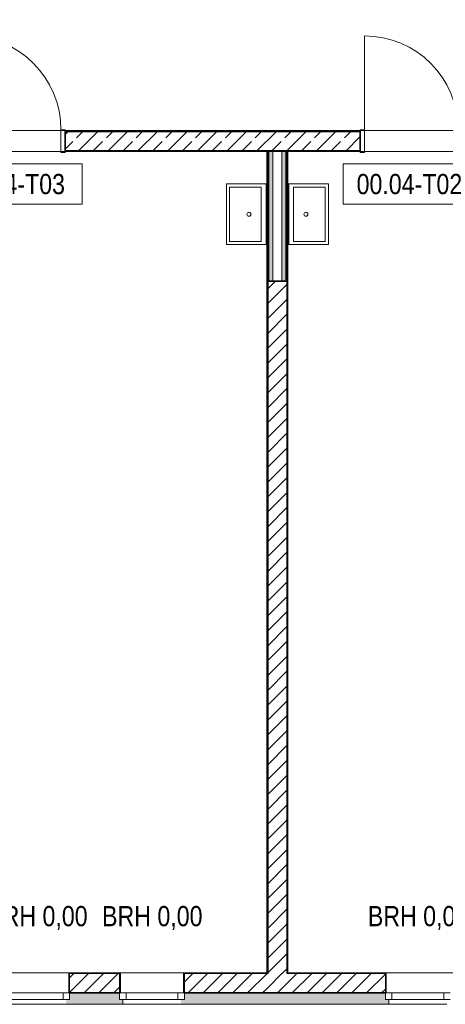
# Model space of a CAD drawing. Header units: metres. Extents: x -58265 to 854892, y -56510 to 35250.
# Tile 5 of 47: x -32785 to -27525, y -20915 to -8745. Entities that reach past the tile are written whole.
import ezdxf

# ---------------------------------------------------------------- set-up
doc = ezdxf.new("R2010")
doc.units = ezdxf.units.M
doc.header["$LTSCALE"] = 0.05
for name, color, linetype in [('0._Pikto für Layout_4_A_1_Bauteilschraffuren', 7, 'Continuous'), ('0._Pikto für Layout_4_A_1_Decken_UHD_3D', 7, 'Continuous'), ('0._Pikto für Layout_4_A_1_Fenster', 7, 'Continuous'), ('0._Pikto für Layout_4_A_1_Fenster_Text', 7, 'Continuous'), ('0._Pikto für Layout_4_A_1_Türen', 7, 'Continuous'), ('0._Pikto für Layout_4_A_1_Türen_Text', 7, 'Continuous'), ('0._Pikto für Layout_4_A_1_Wände_Außen', 7, 'Continuous'), ('0._Pikto für Layout_4_A_1_Wände_Innen_Massiv', 7, 'Continuous'), ('0._Pikto für Layout_4_A_1_Wände_Innen_Trockenbau', 7, 'Continuous'), ('0._Pikto für Layout_4_A_2_Sanitär', 7, 'Continuous')]:
    doc.layers.add(name, color=color, linetype=linetype)
doc.styles.add('ERSTELLTER_STIL_2', font='txt')
pattern_1 = [(0, (0, 3e-11), (0, 173.2051), [0, -100]), (0, (50, 86.6), (0, 173.2051), [0, -100])]
pattern_2 = [(45, (0, 3e-11), (-91.9239, 91.9239), [])]

msp = doc.modelspace()

# ---------------------------------------------------------------- hatches: boundary and pattern name
at = {"layer": '0._Pikto für Layout_4_A_1_Bauteilschraffuren', "linetype": 'Continuous', "lineweight": 18}
h = msp.add_hatch(dxfattribs=at)
h.set_pattern_fill('Verputz_0004', color=9, style=0, pattern_type=2)
h.set_pattern_definition(pattern_1)
h.paths.add_polyline_path([(-32225, -10125), (-28575, -10125), (-28575, -10115), (-32225, -10115)])
h = msp.add_hatch(dxfattribs=at)
h.set_pattern_fill('Beton__Stahlbeton_0004', color=9, style=0, pattern_type=2)
h.set_pattern_definition([(45, (0, 3e-11), (-183.8478, 183.8478), []), (45, (-91.92, 91.92), (-183.8478, 183.8478), [195, -65])])
h.paths.add_polyline_path([(-32225, -10365), (-28575, -10365), (-28575, -10125), (-32225, -10125)])
h = msp.add_hatch(dxfattribs=at)
h.set_pattern_fill('Verputz_0004', color=9, style=0, pattern_type=2)
h.set_pattern_definition(pattern_1)
h.paths.add_polyline_path([(-32225, -10365), (-28575, -10375)])
for points in [[(-29730, -10375), (-29730, -11975), (-29717.5, -11975), (-29717.5, -10375)], [(-29717.5, -10375), (-29717.5, -11975), (-29705, -11975), (-29705, -10375)], [(-29705, -10375), (-29705, -11975), (-29655, -11975), (-29655, -10375)], [(-29495, -11975), (-29495, -10375), (-29545, -10375), (-29545, -11975)], [(-29482.5, -11975), (-29482.5, -10375), (-29495, -10375), (-29495, -11975)], [(-29470, -11975), (-29470, -10375), (-29482.5, -10375), (-29482.5, -11975)], [(-32169.5, -20855), (-32209.5, -20855), (-32209.5, -20915), (-31509.5, -20915), (-31509.5, -20855), (-31549.5, -20855), (-31549.5, -20775), (-32169.5, -20775)], [(-30749.5, -20855), (-30789.5, -20855), (-30789.5, -20915), (-28224.5, -20915), (-28224.5, -20855), (-28264.5, -20855), (-28264.5, -20775), (-30749.5, -20775)]]:
    msp.add_hatch(color=9, dxfattribs=at).paths.add_polyline_path(points)
h = msp.add_hatch(dxfattribs=at)
h.set_pattern_fill('Verputz_0004', color=9, style=0, pattern_type=2)
h.set_pattern_definition(pattern_1)
h.paths.add_polyline_path([(-29730, -11975), (-29730, -20525), (-29720, -20525), (-29720, -11975)])
h = msp.add_hatch(dxfattribs=at)
h.set_pattern_fill('MW_Kalksandstein_0004', color=9, style=0, pattern_type=2)
h.set_pattern_definition(pattern_2)
h.paths.add_polyline_path([(-29720, -11975), (-29720, -20525), (-29480, -20525), (-29480, -11975)])
h = msp.add_hatch(dxfattribs=at)
h.set_pattern_fill('Verputz_0004', color=9, style=0, pattern_type=2)
h.set_pattern_definition(pattern_1)
h.paths.add_polyline_path([(-29470, -20525), (-29470, -11975), (-29480, -20525)])
h = msp.add_hatch(dxfattribs=at)
h.set_pattern_fill('Verputz_0004', color=9, style=0, pattern_type=2)
h.set_pattern_definition(pattern_1)
h.paths.add_polyline_path([(-32169.5, -20525), (-32179.5, -20775), (-32169.5, -20535)])
h = msp.add_hatch(dxfattribs=at)
h.set_pattern_fill('Verputz_0004', color=9, style=0, pattern_type=2)
h.set_pattern_definition(pattern_1)
h.paths.add_polyline_path([(-31549.5, -20525), (-32169.5, -20525), (-31549.5, -20535)])
h = msp.add_hatch(dxfattribs=at)
h.set_pattern_fill('MW_Kalksandstein_0004', color=9, style=0, pattern_type=2)
h.set_pattern_definition(pattern_2)
h.paths.add_polyline_path([(-32169.5, -20535), (-32169.5, -20775), (-31549.5, -20775), (-31549.5, -20535)])
h = msp.add_hatch(dxfattribs=at)
h.set_pattern_fill('Verputz_0004', color=9, style=0, pattern_type=2)
h.set_pattern_definition(pattern_1)
h.paths.add_polyline_path([(-31539.5, -20525), (-31549.5, -20535), (-31549.5, -20775)])
h = msp.add_hatch(dxfattribs=at)
h.set_pattern_fill('Verputz_0004', color=9, style=0, pattern_type=2)
h.set_pattern_definition(pattern_1)
h.paths.add_polyline_path([(-30749.5, -20525), (-30759.5, -20775), (-30749.5, -20535)])
h = msp.add_hatch(dxfattribs=at)
h.set_pattern_fill('Verputz_0004', color=9, style=0, pattern_type=2)
h.set_pattern_definition(pattern_1)
h.paths.add_polyline_path([(-29730, -20525), (-30749.5, -20525), (-29730, -20535)])
h = msp.add_hatch(dxfattribs=at)
h.set_pattern_fill('MW_Kalksandstein_0004', color=9, style=0, pattern_type=2)
h.set_pattern_definition(pattern_2)
h.paths.add_polyline_path([(-30749.5, -20535), (-30749.5, -20775), (-29720, -20775), (-29720, -20535)])
h = msp.add_hatch(dxfattribs=at)
h.set_pattern_fill('Verputz_0004', color=9, style=0, pattern_type=2)
h.set_pattern_definition(pattern_1)
h.paths.add_polyline_path([(-29720, -20525), (-29730, -20525), (-29720, -20535)])
h = msp.add_hatch(dxfattribs=at)
h.set_pattern_fill('MW_Kalksandstein_0004', color=9, style=0, pattern_type=2)
h.set_pattern_definition(pattern_2)
h.paths.add_polyline_path([(-29480, -20525), (-29720, -20525), (-29480, -20535)])
h = msp.add_hatch(dxfattribs=at)
h.set_pattern_fill('MW_Kalksandstein_0004', color=9, style=0, pattern_type=2)
h.set_pattern_definition(pattern_2)
h.paths.add_polyline_path([(-29480, -20535), (-29720, -20535), (-29720, -20775), (-29480, -20775)])
h = msp.add_hatch(dxfattribs=at)
h.set_pattern_fill('Verputz_0004', color=9, style=0, pattern_type=2)
h.set_pattern_definition(pattern_1)
h.paths.add_polyline_path([(-29470, -20525), (-29480, -20535)])
h = msp.add_hatch(dxfattribs=at)
h.set_pattern_fill('MW_Kalksandstein_0004', color=9, style=0, pattern_type=2)
h.set_pattern_definition(pattern_2)
h.paths.add_polyline_path([(-29480, -20535), (-29480, -20775), (-28264.5, -20775), (-28264.5, -20535)])
h = msp.add_hatch(dxfattribs=at)
h.set_pattern_fill('Verputz_0004', color=9, style=0, pattern_type=2)
h.set_pattern_definition(pattern_1)
h.paths.add_polyline_path([(-28264.5, -20525), (-29470, -20525), (-28264.5, -20535)])
h = msp.add_hatch(dxfattribs=at)
h.set_pattern_fill('Verputz_0004', color=9, style=0, pattern_type=2)
h.set_pattern_definition(pattern_1)
h.paths.add_polyline_path([(-28254.5, -20525), (-28264.5, -20535), (-28264.5, -20775)])

# ---------------------------------------------------------------- linework, layer by layer
at = {"layer": '0._Pikto für Layout_4_A_1_Decken_UHD_3D', "color": 9, "linetype": 'Continuous', "lineweight": 18, "flags": 128}
for points in [[(-35415, -880), (-35415, -10115), (-25925, -10115), (-25925, -11469), (-23425, -11469), (-23425, -8135), (-31435, -8135), (-31435, -125), (-32985, -125), (-32985, -880)], [(-35425, -10375), (-35425, -20525), (-31332.675, -20525), (-29725, -20525), (-29725, -10375)], [(-29475, -20525), (-23425, -20525), (-23425, -11875), (-26175, -11875), (-26175, -10375), (-29475, -10375)]]:
    msp.add_lwpolyline(points, close=True, dxfattribs=at)
at = {"layer": '0._Pikto für Layout_4_A_1_Fenster', "color": 9, "linetype": 'Continuous', "lineweight": 13}
for p, q in [((-32179.501, -20774.999), (-32179.501, -20524.999)), ((-32169.5, -20525), (-32179.5, -20525)), ((-31549.5, -20525), (-31539.5, -20525)), ((-31539.5, -20774.999), (-31539.5, -20524.999)), ((-30749.5, -20525), (-30759.5, -20525)), ((-30759.499, -20774.999), (-30759.499, -20524.999)), ((-28264.5, -20525), (-28254.5, -20525)), ((-28254.501, -20774.999), (-28254.501, -20524.999)), ((-32249.499, -20774.999), (-32889.5, -20774.999)), ((-32169.5, -20774.999), (-32249.499, -20774.999)), ((-32249.499, -20774.999), (-32249.499, -20855)), ((-32169.5, -20855), (-32169.5, -20774.999)), ((-31469.5, -20774.999), (-31549.499, -20774.999)), ((-31549.499, -20855), (-31549.499, -20774.999)), ((-31549.499, -20855), (-31549.499, -20774.999)), ((-31469.5, -20855), (-31469.5, -20774.999)), ((-30829.5, -20774.999), (-31469.5, -20774.999)), ((-30749.501, -20774.999), (-30829.5, -20774.999)), ((-30829.5, -20774.999), (-30829.5, -20855)), ((-30749.501, -20855), (-30749.501, -20774.999)), ((-28184.501, -20774.999), (-28264.5, -20774.999)), ((-28264.5, -20855), (-28264.5, -20774.999)), ((-28264.5, -20855), (-28264.5, -20774.999)), ((-28184.501, -20855), (-28184.501, -20774.999)), ((-27544.5, -20774.999), (-28184.501, -20774.999)), ((-27464.499, -20774.999), (-27544.5, -20774.999)), ((-27544.5, -20774.999), (-27544.5, -20855)), ((-32209.501, -20915), (-32929.5, -20915)), ((-32889.5, -20855), (-32249.499, -20855)), ((-32249.499, -20855), (-32169.5, -20855)), ((-31549.499, -20855), (-31469.5, -20855)), ((-31509.501, -20855), (-31549.499, -20855)), ((-31509.501, -20855), (-31549.499, -20855)), ((-31509.501, -20915), (-31509.501, -20855)), ((-30789.499, -20915), (-31509.501, -20915)), ((-31469.5, -20855), (-30829.5, -20855)), ((-30829.5, -20855), (-30749.501, -20855)), ((-28264.5, -20855), (-28184.501, -20855)), ((-28224.499, -20855), (-28264.5, -20855)), ((-28224.499, -20855), (-28264.5, -20855)), ((-28224.499, -20915), (-28224.499, -20855)), ((-27504.5, -20915), (-28224.499, -20915)), ((-28184.501, -20855), (-27544.5, -20855)), ((-27544.5, -20855), (-27464.499, -20855))]:
    msp.add_line(p, q, dxfattribs=at)
at = {"layer": '0._Pikto für Layout_4_A_1_Türen', "color": 9, "linetype": 'Continuous', "lineweight": 18}
for p, q in [((-28525, -10104.999), (-28525, -8945)), ((-32275.001, -10384.999), (-32275.001, -10104.999)), ((-32275.001, -10104.999), (-32224.999, -10104.999)), ((-32224.999, -10104.999), (-32224.999, -10384.999)), ((-32224.999, -10125.001), (-32224.999, -10115)), ((-32224.999, -10125.001), (-32224.999, -10115)), ((-28525, -10104.999), (-28575.001, -10104.999)), ((-28575.001, -10104.999), (-28575.001, -10384.999)), ((-28575.001, -10125.001), (-28575.001, -10115)), ((-28575.001, -10125.001), (-28575.001, -10115)), ((-28525, -10384.999), (-28525, -10104.999)), ((-32224.999, -10384.999), (-32275.001, -10384.999)), ((-32224.999, -10375.001), (-32224.999, -10365)), ((-32224.999, -10375.001), (-32224.999, -10365)), ((-28575.001, -10375.001), (-28575.001, -10365)), ((-28575.001, -10375.001), (-28575.001, -10365)), ((-28575.001, -10384.999), (-28525, -10384.999))]:
    msp.add_line(p, q, dxfattribs=at)
at = {"layer": '0._Pikto für Layout_4_A_1_Türen', "color": 9, "linetype": 'Continuous', "lineweight": 35}
for p, q in [((-32224.999, -10365), (-32224.999, -10125.001)), ((-32224.999, -10365), (-32224.999, -10125.001)), ((-28575.001, -10365), (-28575.001, -10125.001)), ((-28575.001, -10365), (-28575.001, -10125.001))]:
    msp.add_line(p, q, dxfattribs=at)
at = {"layer": '0._Pikto für Layout_4_A_1_Türen', "color": 9, "linetype": 'Continuous', "lineweight": 13}
for centre in [(-33435, -10105), (-28525, -10105)]:
    msp.add_arc(centre, 1160, 0, 90, dxfattribs=at)
at = {"layer": '0._Pikto für Layout_4_A_1_Türen_Text', "color": 9, "linetype": 'Continuous', "lineweight": 13, "flags": 128}
for points in [[(-33696.72, -10525), (-33696.72, -11025), (-32013.28, -11025), (-32013.28, -10525)], [(-28786.72, -10525), (-28786.72, -11025), (-27103.28, -11025), (-27103.28, -10525)]]:
    msp.add_lwpolyline(points, close=True, dxfattribs=at)
at = {"layer": '0._Pikto für Layout_4_A_1_Wände_Außen', "color": 9, "linetype": 'Continuous', "lineweight": 18}
for p, q in [((-32179.501, -20774.999), (-32179.501, -20524.999)), ((-32169.5, -20525), (-32179.5, -20525)), ((-31549.499, -20535), (-32169.5, -20535)), ((-32169.5, -20535), (-32169.5, -20774.999)), ((-31549.499, -20535), (-31549.499, -20774.999)), ((-31539.5, -20774.999), (-31539.5, -20524.999)), ((-31539.5, -20524.999), (-31539.5, -20525)), ((-30759.499, -20524.999), (-30759.5, -20525)), ((-30759.499, -20774.999), (-30759.499, -20524.999)), ((-29719.999, -20535), (-30749.501, -20535)), ((-30749.501, -20535), (-30749.501, -20774.999)), ((-28264.5, -20535), (-29480, -20535)), ((-28264.5, -20535), (-28264.5, -20774.999)), ((-28254.501, -20774.999), (-28254.501, -20524.999)), ((-28254.501, -20524.999), (-28254.5, -20525))]:
    msp.add_line(p, q, dxfattribs=at)
at = {"layer": '0._Pikto für Layout_4_A_1_Wände_Außen', "color": 9, "linetype": 'Continuous', "lineweight": 35}
for p, q in [((-29720, -20525), (-29720, -20535)), ((-29720, -20525), (-29720, -20535)), ((-29480, -20535), (-29480, -20525)), ((-29480, -20535), (-29480, -20525)), ((-32169.5, -20774.999), (-31549.499, -20774.999)), ((-30749.501, -20774.999), (-29719.999, -20774.999)), ((-29719.999, -20774.999), (-29480, -20774.999)), ((-29480, -20774.999), (-28264.5, -20774.999))]:
    msp.add_line(p, q, dxfattribs=at)
at = {"layer": '0._Pikto für Layout_4_A_1_Wände_Außen', "color": 9, "linetype": 'Continuous', "lineweight": 13}
for p, q in [((-32169.5, -20775), (-32179.5, -20775)), ((-31549.5, -20775), (-31539.5, -20775)), ((-31549.499, -20855), (-31549.499, -20774.999)), ((-30749.5, -20775), (-30759.5, -20775)), ((-28264.5, -20855), (-28264.5, -20774.999)), ((-28264.5, -20775), (-28254.5, -20775)), ((-31509.501, -20855), (-31549.499, -20855)), ((-31509.501, -20915), (-31509.501, -20855)), ((-28224.499, -20855), (-28264.5, -20855)), ((-28224.499, -20915), (-28224.499, -20855))]:
    msp.add_line(p, q, dxfattribs=at)
at = {"layer": '0._Pikto für Layout_4_A_1_Wände_Außen', "color": 9, "linetype": 'Continuous', "lineweight": 18, "flags": 128}
for points in [[(-31549.5, -20525), (-32169.5, -20525)], [(-29730, -20525), (-30749.5, -20525)], [(-28264.5, -20525), (-29470, -20525)], [(-32209.5, -20915), (-31509.5, -20915)], [(-30789.5, -20915), (-28224.5, -20915)]]:
    msp.add_lwpolyline(points, dxfattribs=at)
at = {"layer": '0._Pikto für Layout_4_A_1_Wände_Innen_Massiv', "color": 9, "linetype": 'Continuous', "lineweight": 18}
for p, q in [((-32224.999, -10125.001), (-32224.999, -10115)), ((-28575.001, -10125.001), (-28575.001, -10115)), ((-32224.999, -10375.001), (-32224.999, -10365)), ((-28575.001, -10375.001), (-28575.001, -10365))]:
    msp.add_line(p, q, dxfattribs=at)
at = {"layer": '0._Pikto für Layout_4_A_1_Wände_Innen_Massiv', "color": 9, "linetype": 'Continuous', "lineweight": 35}
for p, q in [((-28575.001, -10125.001), (-32224.999, -10125.001)), ((-32224.999, -10365), (-32224.999, -10125.001)), ((-28575.001, -10365), (-28575.001, -10125.001)), ((-32224.999, -10365), (-28575.001, -10365)), ((-29719.999, -11974.999), (-29719.999, -20524.999)), ((-29480, -20524.999), (-29480, -11974.999))]:
    msp.add_line(p, q, dxfattribs=at)
at = {"layer": '0._Pikto für Layout_4_A_1_Wände_Innen_Massiv', "color": 9, "linetype": 'Continuous', "lineweight": 18, "flags": 128}
for points in [[(-28575, -10115), (-32225, -10115)], [(-32225, -10375), (-28575, -10375)], [(-29730, -11975), (-29730, -20525)], [(-29730, -11975), (-29720, -11975)], [(-29470, -20525), (-29470, -11975)]]:
    msp.add_lwpolyline(points, dxfattribs=at)
at = {"layer": '0._Pikto für Layout_4_A_1_Wände_Innen_Massiv', "color": 9, "linetype": 'Continuous', "lineweight": 35, "flags": 128}
msp.add_lwpolyline([(-29720, -11975), (-29480, -11975)], dxfattribs=at)
at = {"layer": '0._Pikto für Layout_4_A_1_Wände_Innen_Trockenbau', "color": 9, "linetype": 'Continuous', "lineweight": 13}
for p, q in [((-29717.501, -10375.001), (-29717.501, -11974.999)), ((-29482.5, -11974.999), (-29482.5, -10375.001))]:
    msp.add_line(p, q, dxfattribs=at)
at = {"layer": '0._Pikto für Layout_4_A_1_Wände_Innen_Trockenbau', "color": 9, "linetype": 'Continuous', "lineweight": 18}
for p, q in [((-29705, -10375.001), (-29705, -11974.999)), ((-29654.999, -10375.001), (-29654.999, -11974.999)), ((-29545, -11974.999), (-29545, -10375.001)), ((-29495.001, -11974.999), (-29495.001, -10375.001))]:
    msp.add_line(p, q, dxfattribs=at)
at = {"layer": '0._Pikto für Layout_4_A_1_Wände_Innen_Trockenbau', "color": 9, "linetype": 'Continuous', "lineweight": 13, "flags": 128}
for points in [[(-29730, -10375), (-29717.5, -10375)], [(-29730, -10375), (-29730, -11975)], [(-29717.5, -10375), (-29705, -10375)], [(-29495, -10375), (-29482.5, -10375)], [(-29482.5, -10375), (-29470, -10375)], [(-29470, -11975), (-29470, -10375)], [(-29730, -11975), (-29717.5, -11975)], [(-29717.5, -11975), (-29705, -11975)], [(-29495, -11975), (-29482.5, -11975)], [(-29482.5, -11975), (-29470, -11975)]]:
    msp.add_lwpolyline(points, dxfattribs=at)
at = {"layer": '0._Pikto für Layout_4_A_1_Wände_Innen_Trockenbau', "color": 9, "linetype": 'Continuous', "lineweight": 18, "flags": 128}
for points in [[(-29705, -10375), (-29655, -10375)], [(-29655, -10375), (-29545, -10375)], [(-29545, -10375), (-29495, -10375)], [(-29705, -11975), (-29655, -11975)], [(-29655, -11975), (-29545, -11975)], [(-29545, -11975), (-29495, -11975)]]:
    msp.add_lwpolyline(points, dxfattribs=at)
at = {"layer": '0._Pikto für Layout_4_A_2_Sanitär', "color": 9, "linetype": 'Continuous', "lineweight": 18}
for p, q in [((-30190.001, -11485.001), (-30190.001, -10815)), ((-30190.001, -10815), (-29800, -10815)), ((-29800, -10815), (-29800, -11485.001)), ((-29740, -11524.999), (-29740, -10775)), ((-29460.001, -11524.999), (-29460.001, -10775)), ((-29010, -10815), (-29400.001, -10815)), ((-29400.001, -10815), (-29400.001, -11485.001)), ((-29010, -11485.001), (-29010, -10815)), ((-29800, -11485.001), (-30190.001, -11485.001)), ((-29400.001, -11485.001), (-29010, -11485.001))]:
    msp.add_line(p, q, dxfattribs=at)
at = {"layer": '0._Pikto für Layout_4_A_2_Sanitär', "color": 9, "linetype": 'Continuous', "lineweight": 18, "flags": 128}
for points in [[(-30230, -11525), (-30230, -10775), (-29730, -10775), (-29730, -11525)], [(-28970, -11525), (-28970, -10775), (-29470, -10775), (-29470, -11525)]]:
    msp.add_lwpolyline(points, close=True, dxfattribs=at)
at = {"layer": '0._Pikto für Layout_4_A_2_Sanitär', "color": 9, "linetype": 'Continuous', "lineweight": 18}
for centre in [(-29952.224, -11150), (-29247.776, -11150)]:
    msp.add_circle(centre, 25, dxfattribs=at)

# ---------------------------------------------------------------- texts
at = {"layer": '0._Pikto für Layout_4_A_1_Fenster_Text', "color": 9, "linetype": 'Continuous', "lineweight": 18, "char_height": 250, "attachment_point": 7, "style": 'ERSTELLTER_STIL_2'}
for insert in [(-33186.855, -20023.014), (-31766.855, -20023.014), (-28481.855, -20023.014)]:
    msp.add_mtext('\\A1;{\\pql;\\pt0;\\fSwis721 Cn BT|b0|i0|c0|p0;\\W1.000000;BRH 0,00\\fSwis721 Cn BT|b0|i0|c0|p0;\\W1.000000;\\A1{\\H.66x;\\S^  ;}\\fSwis721 Cn BT|b0|i0|c0|p0;\\W1.000000;\\fSwis721 Cn BT|b0|i0|c0|p0;\\W1.000000;}', dxfattribs=dict(at, insert=insert))
at = {"layer": '0._Pikto für Layout_4_A_1_Türen_Text', "color": 9, "linetype": 'Continuous', "lineweight": 18, "char_height": 250, "attachment_point": 7, "style": 'ERSTELLTER_STIL_2'}
for s, insert in [('\\A1;{\\pql;\\pt0;\\fSwis721 Cn BT|b0|i0|c0|p0;\\W1.000000;00.04-T03\\fSwis721 Cn BT|b0|i0|c0|p0;\\W1.000000;\\fSwis721 Cn BT|b0|i0|c0|p0;\\W1.000000;\\fSwis721 Cn BT|b0|i0|c0|p0;\\W1.000000;}', (-33530.7, -10905.045)), ('\\A1;{\\pql;\\pt0;\\fSwis721 Cn BT|b0|i0|c0|p0;\\W1.000000;00.04-T02\\fSwis721 Cn BT|b0|i0|c0|p0;\\W1.000000;\\fSwis721 Cn BT|b0|i0|c0|p0;\\W1.000000;\\fSwis721 Cn BT|b0|i0|c0|p0;\\W1.000000;}', (-28620.7, -10905.045))]:
    msp.add_mtext(s, dxfattribs=dict(at, insert=insert))

doc.saveas('drawing.dxf')
